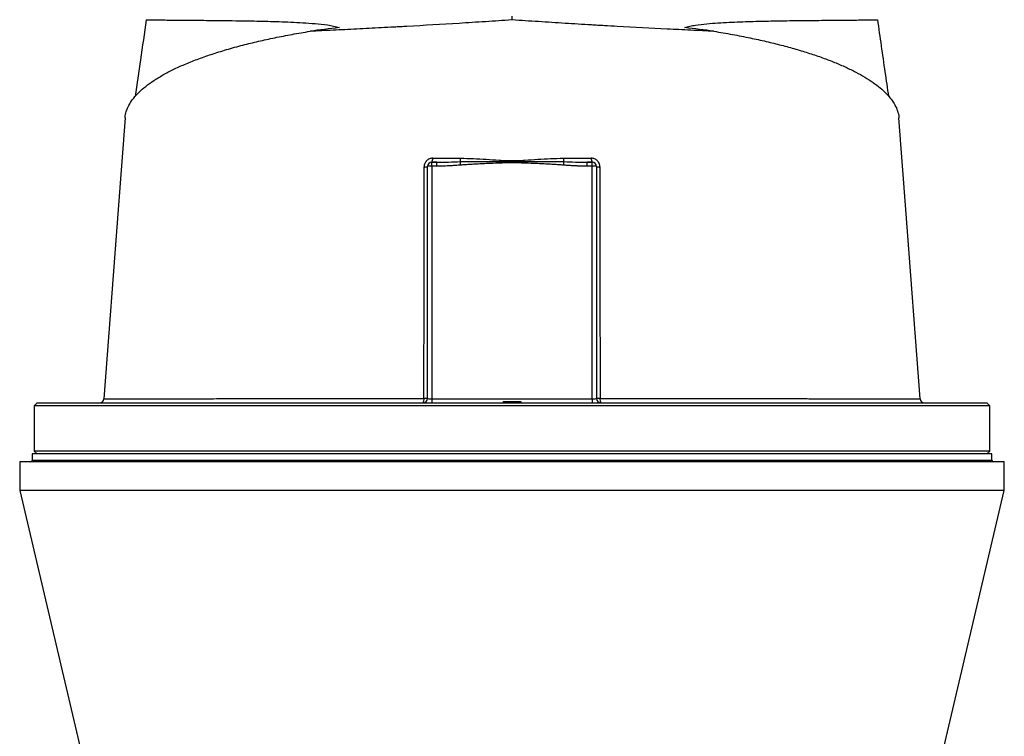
# Model space of a CAD drawing. Header units: millimetres. Extents: x 1253 to 2483, y 298 to 3319.
# Tile 3 of 5: x 1530 to 2205, y 2386 to 2877. Entities that reach past the tile are written whole.
import ezdxf

# ---------------------------------------------------------------- set-up
doc = ezdxf.new("R2010")
doc.units = ezdxf.units.MM

msp = doc.modelspace()

# ---------------------------------------------------------------- linework, layer by layer
at = {"color": 7, "linetype": 'Continuous', "lineweight": 25}
for p, q in [((1867.95, 2876.79), (1867.95, 2879.25)), ((1809.95, 2617.25), (1809.95, 2776.25)), ((1812.95, 2776.51), (1812.95, 2779.25)), ((1812.95, 2779.25), (1816.37, 2779.25)), ((1812.95, 2776.51), (1812.95, 2616.99)), ((1816.37, 2776.51), (1812.95, 2776.51)), ((1816.37, 2776.51), (1816.37, 2779.25)), ((1919.53, 2776.51), (1919.53, 2779.25)), ((1919.53, 2779.25), (1922.95, 2779.25)), ((1922.95, 2776.51), (1919.53, 2776.51)), ((1922.95, 2776.51), (1922.95, 2779.25)), ((1922.95, 2616.99), (1922.95, 2776.51)), ((1925.95, 2776.25), (1925.95, 2617.25)), ((1542.45, 2614.25), (1540.45, 2612.25)), ((1540.45, 2612.25), (1540.45, 2581.25)), ((2195.45, 2612.25), (1540.45, 2612.25)), ((1542.45, 2614.25), (2193.45, 2614.25)), ((1812.95, 2616.99), (1922.95, 2616.99)), ((1812.95, 2616.99), (1812.95, 2614.25)), ((1861.9, 2615.25), (1861.95, 2614.25)), ((1861.9, 2615.25), (1867.95, 2615.25)), ((1867.95, 2615.25), (1867.95, 2614.25)), ((1867.95, 2615.25), (1873.99, 2615.25)), ((1873.99, 2615.25), (1873.95, 2614.25)), ((1922.95, 2616.99), (1922.95, 2614.25)), ((2147.62, 2617.02), (2147.63, 2617.02)), ((2195.45, 2612.25), (2193.45, 2614.25)), ((2195.45, 2581.25), (2195.45, 2612.25)), ((1538.95, 2579.25), (1538.95, 2574.75)), ((1867.95, 2579.25), (1538.95, 2579.25)), ((1540.45, 2581.25), (1542.45, 2579.25)), ((2195.45, 2581.25), (1540.45, 2581.25)), ((2196.95, 2579.25), (1867.95, 2579.25)), ((2193.45, 2579.25), (2195.45, 2581.25)), ((2196.95, 2574.75), (2196.95, 2579.25)), ((1530.45, 2573.75), (1530.45, 2554.25)), ((1867.95, 2573.75), (1530.45, 2573.75)), ((2205.45, 2573.75), (1867.95, 2573.75)), ((2205.45, 2554.25), (2205.45, 2573.75)), ((1530.45, 2554.25), (1585.95, 2318.79)), ((1867.95, 2554.25), (1530.45, 2554.25)), ((2205.45, 2554.25), (1867.95, 2554.25)), ((2149.95, 2318.79), (2205.45, 2554.25))]:
    msp.add_line(p, q, dxfattribs=at)
at = {"color": 1, "linetype": 'Continuous', "lineweight": 25}
for p, q in [((1867.95, 2574.75), (1538.95, 2574.75)), ((2196.95, 2574.75), (1867.95, 2574.75))]:
    msp.add_line(p, q, dxfattribs=at)
at = {"color": 7, "linetype": 'Continuous', "lineweight": 25, "flags": 128}
for points in [[(1602.69, 2809.61), (1597.96, 2746.89), (1588.16, 2617.03)], [(2147.74, 2617.03), (2137.94, 2746.89), (2133.2, 2809.61)]]:
    msp.add_lwpolyline(points, dxfattribs=at)
at = {"color": 7, "linetype": 'Continuous', "lineweight": 25}
for centre, radius, start, end in [((1810.06, 2781.36), 3.58, 323.88723, 9.43185), ((1821.27, 2781.83), 11.44, 348.78756, 0.54674), ((1914.62, 2781.83), 11.44, 179.45326, 191.21244), ((1925.84, 2781.36), 3.58, 170.56815, 216.11277), ((1808.13, 2781.38), 5.44, 264.98995, 289.50452), ((1812.95, 2776.25), 3, 90, 180), ((1812.2, 2767.71), 8.83, 85.16619, 104.79594), ((1602.91, 2759.36), 230.47, 4.44669, 5.04075), ((2132.99, 2759.36), 230.47, 174.95925, 175.55331), ((1922.95, 2776.25), 3, 0, 90), ((1923.69, 2767.71), 8.83, 75.20406, 94.83381), ((1927.76, 2781.38), 5.44, 250.49548, 275.01005), ((1585.16, 2617.25), 3, 270.01813, 356.01302), ((1803.53, 2616.58), 4.13, 325.74556, 10.43153), ((1806.95, 2617.25), 3, 270, 0), ((1808.1, 2596.32), 21.01, 84.9626, 91.38001), ((1927.79, 2596.32), 21.01, 88.61999, 95.0374), ((1928.95, 2617.25), 3, 180, 270), ((1932.36, 2616.58), 4.13, 169.56847, 214.25444), ((2150.73, 2617.25), 3, 183.78891, 269.90092), ((1537.95, 2574.75), 1, 270, 0), ((2197.95, 2574.75), 1, 180, 270)]:
    msp.add_arc(centre, radius, start, end, dxfattribs=at)
for centre, major_axis, ratio, start_param, end_param in [((1882.52, 2782.52), (346.57, 0), 0.278119, 1.964434, 2.028043), ((1853.37, 2782.52), (346.57, 0), 0.278119, 1.11355, 1.177159), ((1812.95, 2617.25), (3, 0), 0.087156, 3.141593, 4.712389), ((1922.95, 2617.25), (3, 0), 0.087156, 4.712389, 6.283185)]:
    msp.add_ellipse(centre, major_axis=major_axis, ratio=ratio, start_param=start_param, end_param=end_param, dxfattribs=at)
for points, knots in [([(1617.19, 2876.92), (1615.89, 2867.79), (1613.39, 2850.26), (1610.85, 2832.72), (1609.63, 2824.32)], [0, 0, 0, 0, 0.5207818, 1, 1, 1, 1]), ([(1617.23, 2876.92), (1617.22, 2876.92), (1617.08, 2876.91), (1617.61, 2876.89), (1618.88, 2876.86), (1621.02, 2876.83), (1623.98, 2876.79), (1627.79, 2876.76), (1632.46, 2876.71), (1637.89, 2876.67), (1644.05, 2876.62), (1650.89, 2876.56), (1658.5, 2876.49), (1666.89, 2876.41), (1676.04, 2876.3), (1684.85, 2876.16), (1693.08, 2876.01), (1700.55, 2875.84), (1708.29, 2875.61), (1716.3, 2875.3), (1724.54, 2874.88), (1732.98, 2874.31), (1740.06, 2873.57), (1745.67, 2872.68), (1748.29, 2871.92), (1749.6, 2871.54)], [0, 0, 0, 0, 0.005186, 0.058945, 0.111229, 0.163552, 0.215836, 0.269629, 0.323465, 0.377258, 0.429699, 0.482181, 0.534623, 0.588534, 0.642488, 0.696402, 0.733986, 0.771571, 0.80934, 0.84711, 0.885212, 0.923346, 0.961555, 0.980731, 1, 1, 1, 1]), ([(1867.95, 2876.79), (1861.84, 2876.38), (1855.76, 2875.97), (1843.65, 2875.19), (1837.62, 2874.8), (1819.61, 2873.68), (1807.71, 2872.98), (1794.44, 2872.23), (1792.96, 2872.15), (1790.03, 2871.99), (1788.58, 2871.91), (1784.22, 2871.67), (1781.34, 2871.52), (1772.76, 2871.06), (1767.14, 2870.77), (1756.07, 2870.23), (1750.63, 2869.96), (1739.94, 2869.47), (1734.68, 2869.23), (1729.52, 2869.01)], [0, 0, 0, 0, 0.125, 0.125, 0.25, 0.25, 0.5, 0.5, 0.53125, 0.53125, 0.5625, 0.5625, 0.625, 0.625, 0.75, 0.75, 0.875, 0.875, 1, 1, 1, 1]), ([(2006.37, 2869.01), (2003.78, 2869.12), (2001.15, 2869.24), (1995.87, 2869.47), (1993.21, 2869.6), (1985.17, 2869.97), (1979.73, 2870.23), (1963.16, 2871.05), (1951.8, 2871.65), (1937.19, 2872.47), (1934.25, 2872.64), (1929.8, 2872.89), (1928.32, 2872.98), (1925.33, 2873.15), (1923.84, 2873.24), (1916.35, 2873.69), (1910.35, 2874.05), (1898.3, 2874.8), (1892.25, 2875.19), (1880.13, 2875.98), (1874.05, 2876.38), (1867.95, 2876.79)], [0, 0, 0, 0, 0.0625, 0.0625, 0.125, 0.125, 0.25, 0.25, 0.5, 0.5, 0.5625, 0.5625, 0.59375, 0.59375, 0.625, 0.625, 0.75, 0.75, 0.875, 0.875, 1, 1, 1, 1]), ([(1986.29, 2871.54), (1987.48, 2871.89), (1989.86, 2872.59), (1994.96, 2873.44), (2001.42, 2874.19), (2011.78, 2874.93), (2024.38, 2875.52), (2038.75, 2875.94), (2050.77, 2876.16), (2060.67, 2876.31), (2068.71, 2876.4), (2076.71, 2876.48), (2084.5, 2876.56), (2091.92, 2876.62), (2098.56, 2876.67), (2104.35, 2876.72), (2109.24, 2876.77), (2113.01, 2876.8), (2115.77, 2876.84), (2117.59, 2876.87), (2118.59, 2876.9), (2118.6, 2876.91), (2118.61, 2876.92)], [0, 0, 0, 0, 0.017468, 0.035065, 0.069973, 0.104891, 0.174901, 0.244836, 0.314763, 0.362267, 0.409798, 0.457301, 0.514002, 0.570754, 0.627454, 0.686074, 0.74475, 0.80337, 0.856096, 0.908863, 0.961589, 1, 1, 1, 1]), ([(2126.26, 2824.3), (2125.45, 2829.91), (2122.91, 2847.45), (2120.4, 2865), (2118.7, 2876.93)], [0, 0, 0, 0, 0.319571, 1, 1, 1, 1]), ([(1602.79, 2809.6), (1602.8, 2810.04), (1602.82, 2811.9), (1603.8, 2815.11), (1605.7, 2819.22), (1608.5, 2823.24), (1612.15, 2827.25), (1616.72, 2831.24), (1622.19, 2835.19), (1628.49, 2839.03), (1635.57, 2842.75), (1643.4, 2846.32), (1652.1, 2849.81), (1661.69, 2853.2), (1672.16, 2856.46), (1682.99, 2859.45), (1694.05, 2862.16), (1705.3, 2864.61), (1717.08, 2866.92), (1725.37, 2868.31), (1729.52, 2869.01)], [0, 0, 0, 0, 0.018575, 0.078777, 0.136481, 0.194229, 0.251933, 0.311283, 0.37068, 0.430029, 0.488119, 0.546255, 0.604342, 0.66429, 0.724292, 0.784236, 0.837833, 0.891429, 0.945714, 1, 1, 1, 1]), ([(2006.37, 2869.01), (2010.63, 2868.29), (2019.16, 2866.86), (2031.07, 2864.51), (2042.26, 2862.06), (2052.67, 2859.5), (2062.63, 2856.77), (2072.08, 2853.88), (2080.98, 2850.84), (2089.24, 2847.67), (2096.82, 2844.39), (2103.73, 2841.01), (2109.99, 2837.51), (2115.57, 2833.9), (2120.45, 2830.19), (2124.61, 2826.38), (2127.99, 2822.47), (2130.61, 2818.48), (2132.32, 2814.42), (2133.16, 2811.46), (2133.14, 2809.84), (2133.14, 2809.6)], [0, 0, 0, 0, 0.055751, 0.111697, 0.164218, 0.216779, 0.269301, 0.323269, 0.377279, 0.431249, 0.485279, 0.539349, 0.593381, 0.648813, 0.704285, 0.759718, 0.816908, 0.87414, 0.93133, 0.990123, 1, 1, 1, 1]), ([(1813.59, 2781.94), (1813.2, 2781.94), (1812.81, 2781.91), (1812.06, 2781.75), (1811.68, 2781.64), (1810.97, 2781.34), (1810.63, 2781.16), (1809.98, 2780.73), (1809.68, 2780.48), (1809.26, 2780.06), (1809.13, 2779.92), (1808.88, 2779.61), (1808.77, 2779.45), (1808.44, 2778.96), (1808.26, 2778.62), (1808.03, 2778.07), (1807.97, 2777.88), (1807.85, 2777.51), (1807.81, 2777.32), (1807.69, 2776.74), (1807.65, 2776.35), (1807.65, 2775.96)], [0, 0, 0, 0, 0.125, 0.125, 0.25, 0.25, 0.375, 0.375, 0.5, 0.5, 0.5625, 0.5625, 0.625, 0.625, 0.75, 0.75, 0.8125, 0.8125, 0.875, 0.875, 1, 1, 1, 1]), ([(1813.59, 2781.94), (1816.75, 2781.94), (1819.93, 2781.94), (1826.31, 2781.94), (1829.5, 2781.94), (1832.7, 2781.94)], [0, 0, 0, 0, 0.5, 0.5, 1, 1, 1, 1]), ([(1832.7, 2781.94), (1835.63, 2781.94), (1838.55, 2781.86), (1844.41, 2781.6), (1847.34, 2781.42), (1853.21, 2781.03), (1856.14, 2780.81), (1860.55, 2780.54), (1862.02, 2780.46), (1864.97, 2780.34), (1866.44, 2780.31), (1869.39, 2780.31), (1870.87, 2780.34), (1873.82, 2780.46), (1875.3, 2780.54), (1879.71, 2780.81), (1882.65, 2781.02), (1888.53, 2781.42), (1891.46, 2781.59), (1897.33, 2781.86), (1900.26, 2781.94), (1903.19, 2781.94)], [0, 0, 0, 0, 0.125, 0.125, 0.25, 0.25, 0.375, 0.375, 0.4375, 0.4375, 0.5, 0.5, 0.5625, 0.5625, 0.625, 0.625, 0.75, 0.75, 0.875, 0.875, 1, 1, 1, 1]), ([(1928.24, 2775.96), (1928.24, 2776.35), (1928.2, 2776.74), (1928.05, 2777.52), (1927.93, 2777.9), (1927.71, 2778.44), (1927.63, 2778.62), (1927.44, 2778.96), (1927.34, 2779.13), (1927.01, 2779.63), (1926.76, 2779.93), (1926.21, 2780.48), (1925.91, 2780.73), (1925.26, 2781.16), (1924.92, 2781.35), (1924.38, 2781.57), (1924.2, 2781.64), (1923.83, 2781.75), (1923.64, 2781.79), (1923.08, 2781.91), (1922.7, 2781.94), (1922.31, 2781.94)], [0, 0, 0, 0, 0.125, 0.125, 0.25, 0.25, 0.3125, 0.3125, 0.375, 0.375, 0.5, 0.5, 0.625, 0.625, 0.75, 0.75, 0.8125, 0.8125, 0.875, 0.875, 1, 1, 1, 1]), ([(1807.6, 2617.33), (1807.61, 2643.8), (1807.63, 2670.26), (1807.64, 2709.96), (1807.65, 2723.18), (1807.65, 2749.59), (1807.65, 2762.78), (1807.65, 2775.96)], [0, 0, 0, 0, 0.5, 0.5, 0.75, 0.75, 1, 1, 1, 1]), ([(1816.37, 2779.25), (1819.05, 2779.25), (1821.74, 2779.29), (1827.11, 2779.41), (1829.8, 2779.5), (1832.49, 2779.61)], [0, 0, 0, 0, 0.5, 0.5, 1, 1, 1, 1]), ([(1832.68, 2777.23), (1832.12, 2777.18), (1830.99, 2777.1), (1829.32, 2776.98), (1827.69, 2776.88), (1826.1, 2776.79), (1824.34, 2776.7), (1822.42, 2776.62), (1820.35, 2776.56), (1818.34, 2776.52), (1817.02, 2776.51), (1816.37, 2776.51)], [0, 0, 0, 0, 0.104816, 0.207215, 0.307202, 0.40478, 0.499954, 0.630563, 0.75743, 0.88057, 1, 1, 1, 1]), ([(1832.49, 2779.61), (1835.44, 2779.72), (1838.39, 2779.77), (1844.3, 2779.81), (1847.25, 2779.8), (1853.16, 2779.74), (1856.12, 2779.69), (1862.03, 2779.6), (1864.99, 2779.56), (1870.91, 2779.56), (1873.86, 2779.6), (1879.78, 2779.69), (1882.73, 2779.74), (1888.64, 2779.8), (1891.6, 2779.81), (1897.5, 2779.77), (1900.45, 2779.72), (1903.41, 2779.61)], [0, 0, 0, 0, 0.125, 0.125, 0.25, 0.25, 0.375, 0.375, 0.5, 0.5, 0.625, 0.625, 0.75, 0.75, 0.875, 0.875, 1, 1, 1, 1]), ([(1903.21, 2777.23), (1902.68, 2777.27), (1901.58, 2777.35), (1899.9, 2777.47), (1898.14, 2777.59), (1896.3, 2777.7), (1893.61, 2777.86), (1890.03, 2778.06), (1884.15, 2778.34), (1878.23, 2778.58), (1872.35, 2778.74), (1867.94, 2778.78), (1863.52, 2778.74), (1857.64, 2778.58), (1851.73, 2778.34), (1845.86, 2778.06), (1841.87, 2777.84), (1838.4, 2777.63), (1835.47, 2777.44), (1833.59, 2777.29), (1832.68, 2777.23)], [0, 0, 0, 0, 0.022719, 0.046582, 0.071589, 0.09774, 0.125036, 0.186114, 0.250071, 0.375092, 0.437604, 0.500132, 0.562638, 0.62512, 0.750066, 0.813982, 0.875017, 0.919854, 0.961514, 1, 1, 1, 1]), ([(1919.53, 2776.51), (1919.16, 2776.51), (1918.41, 2776.51), (1917.29, 2776.53), (1916.14, 2776.55), (1914.97, 2776.58), (1913.79, 2776.61), (1912.58, 2776.66), (1910.9, 2776.73), (1908.71, 2776.84), (1906, 2777.01), (1904.15, 2777.15), (1903.21, 2777.23)], [0, 0, 0, 0, 0.067781, 0.136771, 0.206972, 0.278388, 0.351022, 0.424878, 0.499957, 0.659943, 0.826617, 1, 1, 1, 1]), ([(1928.24, 2775.96), (1928.24, 2749.61), (1928.25, 2723.21), (1928.26, 2683.51), (1928.27, 2670.28), (1928.28, 2643.8), (1928.29, 2630.56), (1928.3, 2617.33)], [0, 0, 0, 0, 0.5, 0.5, 0.75, 0.75, 1, 1, 1, 1])]:
    msp.add_open_spline(points, degree=3, knots=knots, dxfattribs=at)
for points in [[(1903.19, 2781.94), (1909.59, 2781.94), (1915.96, 2781.94), (1922.31, 2781.94)], [(1816.37, 2779.25), (1815.22, 2779.25), (1814.08, 2779.25), (1812.95, 2779.25)], [(1903.41, 2779.61), (1908.78, 2779.4), (1914.16, 2779.25), (1919.53, 2779.25)], [(1922.95, 2779.25), (1921.81, 2779.25), (1920.67, 2779.25), (1919.53, 2779.25)]]:
    msp.add_open_spline(points, degree=3, dxfattribs=at)
at = {"color": 1, "linetype": 'Continuous', "lineweight": 25}
for points, knots in [([(1588.25, 2617.02), (1588.23, 2617.02), (1588.17, 2617.02), (1588.87, 2617.02), (1590.23, 2617.02), (1592.12, 2617.03), (1594.33, 2617.03), (1597.02, 2617.03), (1600.21, 2617.03), (1603.9, 2617.04), (1608.1, 2617.04), (1612.8, 2617.05), (1617.92, 2617.06), (1623.41, 2617.06), (1629.28, 2617.07), (1635.57, 2617.08), (1642.33, 2617.09), (1649.55, 2617.11), (1657.23, 2617.12), (1665.32, 2617.13), (1673.7, 2617.15), (1682.33, 2617.16), (1691.19, 2617.18), (1700.38, 2617.19), (1709.95, 2617.21), (1719.88, 2617.22), (1730.17, 2617.24), (1740.75, 2617.25), (1751.46, 2617.27), (1762.28, 2617.28), (1775.1, 2617.29), (1790.16, 2617.31), (1801.78, 2617.32), (1807.6, 2617.33)], [0, 0, 0, 0, 0.017568, 0.056214, 0.094966, 0.125614, 0.156262, 0.187123, 0.217985, 0.249518, 0.281051, 0.312817, 0.344583, 0.37523, 0.405878, 0.436739, 0.467599, 0.49913, 0.530662, 0.562425, 0.594188, 0.62484, 0.655492, 0.686358, 0.717223, 0.748761, 0.780299, 0.81207, 0.84384, 0.874592, 0.905397, 0.952602, 1, 1, 1, 1]), ([(1928.3, 2617.33), (1931.8, 2617.32), (1938.82, 2617.32), (1949.32, 2617.31), (1959.8, 2617.3), (1971.59, 2617.28), (1984.51, 2617.27), (1998.4, 2617.25), (2012.03, 2617.23), (2025.32, 2617.21), (2038.23, 2617.19), (2050.24, 2617.17), (2061.35, 2617.15), (2071.65, 2617.13), (2081.41, 2617.11), (2090.8, 2617.1), (2099.71, 2617.08), (2108.06, 2617.07), (2115.74, 2617.06), (2122.71, 2617.05), (2128.92, 2617.04), (2134.23, 2617.03), (2138.64, 2617.03), (2142.18, 2617.03), (2144.91, 2617.03), (2146.74, 2617.02), (2147.68, 2617.02), (2147.64, 2617.02), (2147.62, 2617.02)], [0, 0, 0, 0, 0.0285138, 0.0570703, 0.0864206, 0.1158174, 0.1566809, 0.1975759, 0.2384397, 0.2804858, 0.3225662, 0.3646126, 0.4030396, 0.4414665, 0.4803162, 0.5191659, 0.5601737, 0.6012132, 0.6422212, 0.6844206, 0.7266544, 0.7688537, 0.8098616, 0.850901, 0.8919086, 0.9341096, 0.976345, 1, 1, 1, 1])]:
    msp.add_open_spline(points, degree=3, knots=knots, dxfattribs=at)

doc.saveas('drawing.dxf')
